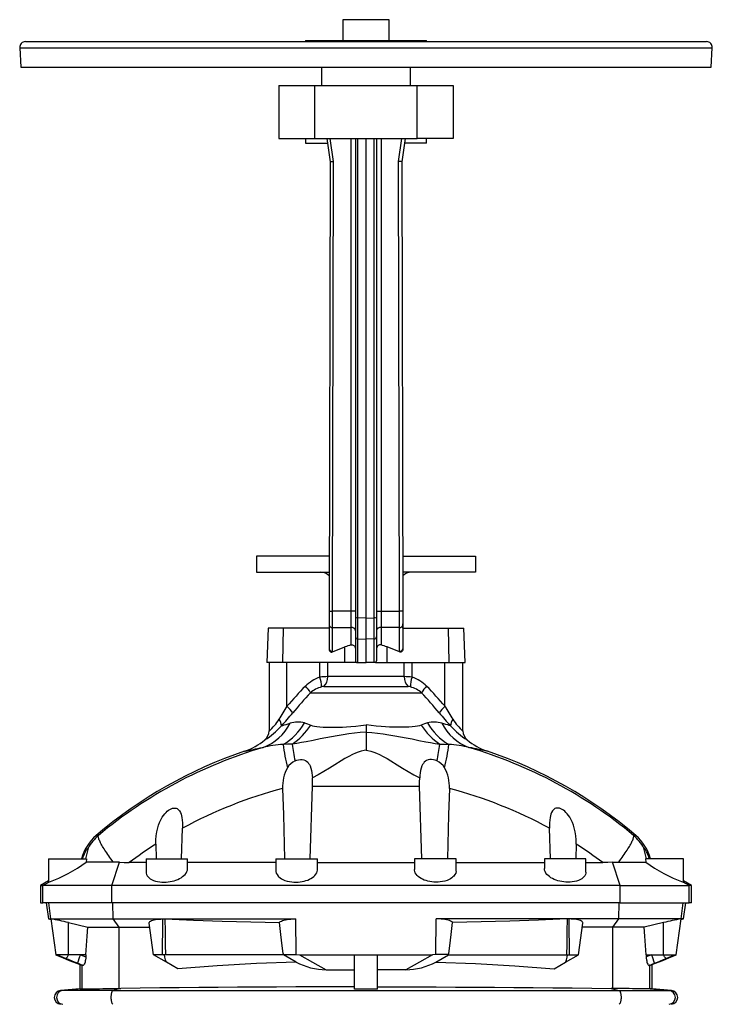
# Model space of a CAD drawing. Extents: x -208 to 1620, y -161 to 2162.
# Tile 5 of 5: x 1020 to 1620, y 1309 to 2162. Entities that reach past the tile are written whole.
import ezdxf

# ---------------------------------------------------------------- set-up
doc = ezdxf.new("R2010")
doc.units = 0
doc.layers.get('0').update_dxf_attribs({"linetype": 'CONTINUOUS'})

msp = doc.modelspace()

# ---------------------------------------------------------------- linework, layer by layer
at = {"color": 7, "linetype": 'CONTINUOUS'}
for p, q in [((1299.65, 2161.54), (1299.65, 2143.54)), ((1339.65, 2161.54), (1299.65, 2161.54)), ((1339.65, 2143.54), (1339.65, 2161.54)), ((1024.65, 2142.54), (1448.87, 2142.54)), ((1267.15, 2143.54), (1267.15, 2142.54)), ((1267.15, 2143.54), (1372.15, 2143.54)), ((1372.15, 2142.54), (1372.15, 2143.54)), ((1448.87, 2142.54), (1614.65, 2142.54)), ((1019.66, 2137.27), (1020.53, 2120.54)), ((1019.66, 2137.27), (1451.05, 2137.27)), ((1451.05, 2137.27), (1619.64, 2137.27)), ((1618.76, 2120.54), (1619.64, 2137.27)), ((1020.53, 2120.54), (1450.67, 2120.54)), ((1281.15, 2120.54), (1281.15, 2104.54)), ((1358.15, 2104.54), (1358.15, 2120.54)), ((1450.67, 2120.54), (1618.76, 2120.54)), ((1244.15, 2104.54), (1275.42, 2104.54)), ((1244.15, 2104.54), (1244.15, 2058.54)), ((1275.42, 2058.54), (1275.42, 2104.54)), ((1275.42, 2104.54), (1363.88, 2104.54)), ((1363.88, 2058.54), (1363.88, 2104.54)), ((1363.88, 2104.54), (1395.15, 2104.54)), ((1395.15, 2104.54), (1395.15, 2058.54)), ((1244.15, 2058.54), (1275.42, 2058.54)), ((1267.15, 2058.54), (1267.15, 2054.54)), ((1275.42, 2058.54), (1363.88, 2058.54)), ((1285.65, 2058.54), (1288.6, 2038.54)), ((1291.6, 2038.75), (1288.68, 2058.54)), ((1306.65, 2058.54), (1306.65, 1649.19)), ((1310.65, 2058.54), (1310.65, 1643.18)), ((1312.58, 1643.27), (1312.58, 2058.54)), ((1319.65, 1643.13), (1319.65, 2058.54)), ((1326.72, 1643.27), (1326.72, 2058.54)), ((1328.65, 2058.54), (1328.65, 1643.18)), ((1332.65, 2058.54), (1332.65, 1649.19)), ((1347.69, 2038.75), (1350.62, 2058.54)), ((1353.65, 2058.54), (1350.69, 2038.54)), ((1395.15, 2058.54), (1363.88, 2058.54)), ((1372.15, 2054.54), (1372.15, 2058.54)), ((1267.15, 2054.54), (1286.24, 2054.54)), ((1372.15, 2054.54), (1353.06, 2054.54)), ((1290.72, 1649.19), (1291.6, 2038.75)), ((1348.57, 1649.19), (1347.69, 2038.75)), ((1288.6, 2038.54), (1287.72, 1649.2)), ((1350.69, 2038.54), (1351.57, 1649.2)), ((1224.72, 1696.93), (1224.72, 1682.93)), ((1287.83, 1696.93), (1224.72, 1696.93)), ((1351.47, 1696.93), (1414.57, 1696.93)), ((1414.57, 1696.93), (1414.57, 1682.93)), ((1224.72, 1682.93), (1287.8, 1682.93)), ((1414.57, 1682.93), (1351.5, 1682.93)), ((1306.65, 1649.19), (1290.72, 1649.19)), ((1306.65, 1649.19), (1306.65, 1635.05)), ((1310.65, 1649.19), (1306.65, 1649.19)), ((1328.65, 1649.19), (1332.65, 1649.19)), ((1332.65, 1649.19), (1332.65, 1635.05)), ((1332.65, 1649.19), (1348.57, 1649.19)), ((1287.65, 1638.04), (1287.65, 1634.54)), ((1287.65, 1638.04), (1287.7, 1638.04)), ((1310.65, 1643.18), (1310.65, 1626.81)), ((1319.65, 1643.13), (1312.58, 1643.27)), ((1319.65, 1643.13), (1326.72, 1643.27)), ((1319.65, 1624.94), (1319.65, 1643.13)), ((1328.65, 1643.18), (1328.65, 1626.81)), ((1351.6, 1638.04), (1351.65, 1638.04)), ((1351.65, 1634.54), (1351.65, 1638.04)), ((1234.96, 1634.54), (1233.65, 1604.54)), ((1248.21, 1634.54), (1234.96, 1634.54)), ((1247.7, 1604.54), (1248.21, 1634.54)), ((1287.69, 1634.54), (1248.21, 1634.54)), ((1287.7, 1637.18), (1287.65, 1616.64)), ((1290.65, 1614.44), (1290.7, 1635.05)), ((1290.7, 1635.05), (1306.65, 1635.05)), ((1306.65, 1635.05), (1306.65, 1619.9)), ((1348.6, 1635.05), (1332.65, 1635.05)), ((1332.65, 1635.05), (1332.65, 1619.9)), ((1348.65, 1614.44), (1348.6, 1635.05)), ((1351.6, 1637.18), (1351.65, 1616.64)), ((1351.61, 1634.54), (1391.08, 1634.54)), ((1391.08, 1634.54), (1404.34, 1634.54)), ((1391.59, 1604.54), (1391.08, 1634.54)), ((1405.65, 1604.54), (1404.34, 1634.54)), ((1310.65, 1626.81), (1310.65, 1606.23)), ((1312.58, 1625.08), (1319.65, 1624.94)), ((1312.58, 1604.54), (1312.58, 1625.08)), ((1326.72, 1625.08), (1319.65, 1624.94)), ((1319.65, 1604.54), (1319.65, 1624.94)), ((1326.72, 1604.54), (1326.72, 1625.08)), ((1328.65, 1626.81), (1328.65, 1606.23)), ((1290.67, 1613.8), (1301.41, 1618.12)), ((1301.18, 1604.54), (1301.41, 1618.12)), ((1348.63, 1613.8), (1337.89, 1618.12)), ((1338.12, 1604.54), (1337.89, 1618.12)), ((1247.7, 1604.54), (1233.65, 1604.54)), ((1235.65, 1604.54), (1235.65, 1545.33)), ((1301.18, 1604.54), (1247.7, 1604.54)), ((1251.21, 1566.73), (1251.21, 1604.54)), ((1279.68, 1591.94), (1279.68, 1604.54)), ((1286.58, 1592.42), (1286.58, 1604.54)), ((1311.41, 1604.54), (1301.18, 1604.54)), ((1311.41, 1604.54), (1312.58, 1604.54)), ((1312.58, 1604.54), (1319.65, 1604.54)), ((1326.72, 1604.54), (1319.65, 1604.54)), ((1327.89, 1604.54), (1326.72, 1604.54)), ((1327.89, 1604.54), (1338.12, 1604.54)), ((1338.12, 1604.54), (1391.59, 1604.54)), ((1352.72, 1592.42), (1352.72, 1604.54)), ((1359.62, 1591.94), (1359.62, 1604.54)), ((1388.08, 1566.73), (1388.08, 1604.54)), ((1391.59, 1604.54), (1405.65, 1604.54)), ((1403.65, 1545.33), (1403.65, 1604.54)), ((1352.72, 1592.42), (1286.58, 1592.42)), ((1271.5, 1578.43), (1367.8, 1578.43)), ((1283.08, 1583.84), (1356.22, 1583.84)), ((1319.65, 1550.61), (1319.65, 1544.4)), ((1319.65, 1544.4), (1319.65, 1528.63)), ((1271.39, 1434.54), (1273.17, 1497.5)), ((1273.17, 1497.5), (1366.13, 1497.5)), ((1367.91, 1434.54), (1366.13, 1497.5)), ((1159.88, 1434.54), (1160.65, 1461.1)), ((1479.42, 1434.54), (1478.65, 1461.1)), ((1087.84, 1454.87), (1085.95, 1454.87)), ((1551.46, 1454.87), (1553.35, 1454.87)), ((1137.56, 1447.41), (1137.9, 1434.54)), ((1501.74, 1447.41), (1501.4, 1434.54)), ((1044.65, 1434.54), (1044.65, 1414.53)), ((1044.65, 1434.54), (1077.57, 1434.54)), ((1077.57, 1434.54), (1077.13, 1431.72)), ((1129.15, 1434.54), (1129.15, 1423.1)), ((1129.15, 1434.54), (1165.15, 1434.54)), ((1165.15, 1426.24), (1165.15, 1434.54)), ((1241.65, 1434.54), (1241.65, 1424.14)), ((1241.65, 1434.54), (1277.65, 1434.54)), ((1277.65, 1425.23), (1277.65, 1434.54)), ((1361.65, 1434.54), (1361.65, 1425.23)), ((1397.65, 1434.54), (1361.65, 1434.54)), ((1397.65, 1424.14), (1397.65, 1434.54)), ((1474.15, 1434.54), (1474.15, 1426.24)), ((1510.15, 1434.54), (1474.15, 1434.54)), ((1510.15, 1423.1), (1510.15, 1434.54)), ((1561.73, 1434.54), (1562.17, 1431.72)), ((1594.65, 1434.54), (1561.73, 1434.54)), ((1594.65, 1414.53), (1594.65, 1434.54)), ((1099.44, 1411.54), (1106, 1431.56)), ((1129.15, 1431.34), (1114.52, 1431.34)), ((1241.65, 1431.34), (1165.15, 1431.34)), ((1277.65, 1431.34), (1361.65, 1431.34)), ((1397.65, 1431.34), (1474.15, 1431.34)), ((1510.15, 1431.34), (1524.78, 1431.34)), ((1539.86, 1411.54), (1533.3, 1431.56)), ((1044.65, 1415.58), (1037.65, 1411.54)), ((1037.65, 1411.54), (1037.65, 1396.54)), ((1037.65, 1411.54), (1039.79, 1411.54)), ((1039.79, 1411.54), (1044.91, 1414.51)), ((1099.44, 1411.54), (1039.79, 1411.54)), ((1039.79, 1396.54), (1039.79, 1411.54)), ((1539.86, 1411.54), (1099.44, 1411.54)), ((1099.44, 1396.54), (1099.44, 1411.54)), ((1539.86, 1411.54), (1599.5, 1411.54)), ((1539.86, 1396.54), (1539.86, 1411.54)), ((1599.5, 1411.54), (1594.38, 1414.51)), ((1601.65, 1411.54), (1594.65, 1415.58)), ((1601.65, 1411.54), (1599.5, 1411.54)), ((1599.5, 1396.54), (1599.5, 1411.54)), ((1601.65, 1396.54), (1601.65, 1411.54)), ((1037.65, 1396.54), (1039.79, 1396.54)), ((1099.44, 1396.54), (1039.79, 1396.54)), ((1042.65, 1396.54), (1044.62, 1382.54)), ((1046.73, 1382.54), (1044.77, 1396.54)), ((1539.86, 1396.54), (1099.44, 1396.54)), ((1100.75, 1382.54), (1100.38, 1396.54)), ((1538.54, 1382.54), (1538.92, 1396.54)), ((1539.86, 1396.54), (1599.5, 1396.54)), ((1592.57, 1382.54), (1594.53, 1396.54)), ((1594.68, 1382.54), (1596.65, 1396.54)), ((1601.65, 1396.54), (1599.5, 1396.54)), ((1044.62, 1382.54), (1046.61, 1382)), ((1044.62, 1382.54), (1046.73, 1382.54)), ((1046.54, 1382.51), (1050.89, 1351.54)), ((1046.73, 1382.54), (1100.75, 1382.54)), ((1046.8, 1382.52), (1046.73, 1382.54)), ((1100.75, 1382.54), (1258.81, 1382.54)), ((1105.87, 1375.29), (1100.75, 1382.54)), ((1259.04, 1351.65), (1258.81, 1382.54)), ((1380.26, 1351.65), (1380.49, 1382.54)), ((1538.54, 1382.54), (1380.49, 1382.54)), ((1533.43, 1375.29), (1538.54, 1382.54)), ((1592.57, 1382.54), (1538.54, 1382.54)), ((1588.4, 1351.54), (1592.76, 1382.51)), ((1592.5, 1382.52), (1592.57, 1382.54)), ((1594.68, 1382.54), (1592.57, 1382.54)), ((1592.69, 1382), (1594.68, 1382.54)), ((1062.03, 1351.54), (1061.83, 1379.34)), ((1078.59, 1375.29), (1105.87, 1375.29)), ((1105.87, 1375.29), (1132.25, 1375.29)), ((1105.87, 1322.33), (1105.87, 1375.29)), ((1135.59, 1351.54), (1131.74, 1378.92)), ((1503.71, 1351.54), (1507.56, 1378.92)), ((1533.43, 1375.29), (1507.05, 1375.29)), ((1560.71, 1375.29), (1533.43, 1375.29)), ((1533.43, 1322.33), (1533.43, 1375.29)), ((1577.26, 1351.54), (1577.47, 1379.34)), ((1050.95, 1351.54), (1050.89, 1351.54)), ((1062.03, 1351.54), (1050.95, 1351.54)), ((1059.42, 1347.92), (1059.46, 1347.9)), ((1072.28, 1351.54), (1062.03, 1351.54)), ((1076.86, 1351.54), (1072.28, 1351.54)), ((1072.28, 1351.54), (1076.86, 1349.7)), ((1076.86, 1351.54), (1076.86, 1349.7)), ((1143.32, 1351.54), (1135.59, 1351.54)), ((1146.94, 1344.98), (1135.59, 1351.54)), ((1145.94, 1351.54), (1144.98, 1351.5)), ((1248.05, 1351.54), (1145.94, 1351.54)), ((1247.91, 1352.55), (1248.05, 1351.54)), ((1259.04, 1345.2), (1248.05, 1351.54)), ((1259.04, 1351.65), (1262.1, 1351.54)), ((1262.1, 1351.54), (1377.2, 1351.54)), ((1309.65, 1321.69), (1309.65, 1351.46)), ((1329.65, 1321.69), (1329.65, 1351.46)), ((1380.26, 1351.65), (1377.2, 1351.54)), ((1380.26, 1345.2), (1391.24, 1351.54)), ((1391.24, 1351.54), (1493.35, 1351.54)), ((1391.25, 1351.54), (1391.39, 1352.55)), ((1492.35, 1344.98), (1503.71, 1351.54)), ((1493.35, 1351.54), (1494.31, 1351.5)), ((1495.98, 1351.54), (1503.71, 1351.54)), ((1562.43, 1351.54), (1562.43, 1349.7)), ((1562.43, 1351.54), (1567.01, 1351.54)), ((1567.01, 1351.54), (1562.43, 1349.7)), ((1567.01, 1351.54), (1577.26, 1351.54)), ((1577.26, 1351.54), (1588.35, 1351.54)), ((1579.88, 1347.92), (1579.84, 1347.9)), ((1588.35, 1351.54), (1588.4, 1351.54)), ((1068.89, 1344.12), (1073.18, 1342.38)), ((1068.9, 1344.12), (1068.89, 1344.12)), ((1068.9, 1344.12), (1073.22, 1342.38)), ((1074.35, 1342.27), (1069.72, 1344.12)), ((1071.65, 1343), (1071.65, 1321.96)), ((1073.22, 1342.38), (1073.19, 1342.4)), ((1073.63, 1342.38), (1073.22, 1342.38)), ((1073.63, 1321.96), (1073.63, 1342.38)), ((1156.75, 1339.32), (1146.94, 1344.98)), ((1482.55, 1339.32), (1492.35, 1344.98)), ((1564.95, 1342.27), (1569.58, 1344.12)), ((1565.67, 1342.38), (1566.08, 1342.38)), ((1565.67, 1321.96), (1565.67, 1342.38)), ((1570.39, 1344.12), (1566.08, 1342.38)), ((1566.08, 1342.38), (1566.11, 1342.4)), ((1566.11, 1342.38), (1570.41, 1344.12)), ((1567.65, 1321.96), (1567.65, 1343)), ((1570.39, 1344.12), (1570.41, 1344.12)), ((1285.17, 1338.44), (1309.65, 1338.44)), ((1354.13, 1338.44), (1329.65, 1338.44)), ((1107.2, 1322.35), (1100.44, 1320.51)), ((1105.87, 1322.33), (1107.2, 1322.35)), ((1533.43, 1322.33), (1532.09, 1322.35)), ((1532.09, 1322.35), (1538.86, 1320.51)), ((1071.65, 1321.96), (1055.13, 1320.51)), ((1057.01, 1320.51), (1055.13, 1320.51)), ((1073.51, 1321.96), (1057.01, 1320.51)), ((1100.44, 1320.51), (1057.01, 1320.51)), ((1073.51, 1321.96), (1073.63, 1321.96)), ((1100.44, 1320.51), (1538.86, 1320.51)), ((1538.86, 1320.51), (1582.29, 1320.51)), ((1565.78, 1321.96), (1565.67, 1321.96)), ((1565.78, 1321.96), (1582.29, 1320.51)), ((1584.17, 1320.51), (1567.65, 1321.96)), ((1582.29, 1320.51), (1584.17, 1320.51))]:
    msp.add_line(p, q, dxfattribs=at)
for points in [[(1288.6, 2038.54), (1288.65, 2038.54), (1288.78, 2038.55), (1289.01, 2038.57), (1289.31, 2038.59), (1289.68, 2038.61), (1290.1, 2038.64), (1290.58, 2038.68), (1291.08, 2038.72), (1291.6, 2038.75)], [(1350.69, 2038.54), (1350.65, 2038.54), (1350.51, 2038.55), (1350.29, 2038.57), (1349.99, 2038.59), (1349.62, 2038.61), (1349.19, 2038.64), (1348.72, 2038.68), (1348.21, 2038.72), (1347.69, 2038.75)], [(1287.72, 1649.2), (1287.72, 1647.99), (1287.72, 1646.78), (1287.71, 1645.59), (1287.71, 1644.41), (1287.71, 1643.26), (1287.71, 1642.14), (1287.7, 1641.05), (1287.7, 1640.01), (1287.7, 1639.01), (1287.7, 1638.07), (1287.7, 1637.18)], [(1287.72, 1649.2), (1287.77, 1649.2), (1287.9, 1649.2), (1288.12, 1649.2), (1288.42, 1649.2), (1288.79, 1649.2), (1289.22, 1649.2), (1289.7, 1649.2), (1290.2, 1649.19), (1290.72, 1649.19)], [(1290.7, 1635.05), (1290.7, 1636.01), (1290.7, 1637.02), (1290.7, 1638.08), (1290.7, 1639.19), (1290.71, 1640.35), (1290.71, 1641.54), (1290.71, 1642.76), (1290.71, 1644.02), (1290.71, 1645.29), (1290.72, 1646.58), (1290.72, 1647.89), (1290.72, 1649.19)], [(1351.57, 1649.2), (1351.53, 1649.2), (1351.39, 1649.2), (1351.17, 1649.2), (1350.87, 1649.2), (1350.5, 1649.2), (1350.07, 1649.2), (1349.6, 1649.2), (1349.1, 1649.19), (1348.57, 1649.19)], [(1348.6, 1635.05), (1348.6, 1636.01), (1348.6, 1637.02), (1348.6, 1638.08), (1348.59, 1639.19), (1348.59, 1640.35), (1348.59, 1641.54), (1348.59, 1642.76), (1348.58, 1644.02), (1348.58, 1645.29), (1348.58, 1646.58), (1348.58, 1647.89), (1348.57, 1649.19)], [(1351.57, 1649.2), (1351.58, 1647.99), (1351.58, 1646.78), (1351.58, 1645.59), (1351.59, 1644.41), (1351.59, 1643.26), (1351.59, 1642.14), (1351.59, 1641.05), (1351.6, 1640.01), (1351.6, 1639.01), (1351.6, 1638.07), (1351.6, 1637.18)], [(1312.58, 1625.08), (1312.58, 1625.8), (1312.57, 1626.6), (1312.57, 1627.47), (1312.57, 1628.42), (1312.57, 1629.42), (1312.57, 1630.49), (1312.57, 1631.61), (1312.57, 1632.78), (1312.57, 1634), (1312.57, 1635.25), (1312.57, 1636.54), (1312.57, 1637.85), (1312.57, 1639.19), (1312.57, 1640.54), (1312.58, 1641.9), (1312.58, 1643.27)], [(1326.72, 1625.08), (1326.72, 1625.8), (1326.72, 1626.6), (1326.73, 1627.47), (1326.73, 1628.42), (1326.73, 1629.42), (1326.73, 1630.49), (1326.73, 1631.61), (1326.73, 1632.78), (1326.73, 1634), (1326.73, 1635.25), (1326.73, 1636.54), (1326.73, 1637.85), (1326.73, 1639.19), (1326.72, 1640.54), (1326.72, 1641.9), (1326.72, 1643.27)], [(1287.65, 1616.64), (1287.65, 1616.56), (1287.65, 1616.48)], [(1287.65, 1616.48), (1287.71, 1615.86), (1287.86, 1615.27), (1288.04, 1614.84), (1288.28, 1614.45), (1288.82, 1613.94), (1289.5, 1613.66), (1290.16, 1613.65), (1290.67, 1613.8)], [(1306.65, 1619.9), (1307.1, 1619.99), (1307.57, 1620), (1308.02, 1619.93), (1308.47, 1619.77), (1309.21, 1619.27), (1309.62, 1618.83), (1309.97, 1618.3), (1310.31, 1617.52), (1310.53, 1616.67), (1310.65, 1615.41)], [(1332.65, 1619.9), (1332.2, 1619.99), (1331.73, 1620), (1331.28, 1619.93), (1330.83, 1619.77), (1330.09, 1619.27), (1329.67, 1618.83), (1329.33, 1618.3), (1328.99, 1617.52), (1328.76, 1616.67), (1328.65, 1615.41)], [(1351.65, 1616.48), (1351.59, 1615.86), (1351.44, 1615.27), (1351.26, 1614.84), (1351.01, 1614.45), (1350.48, 1613.94), (1349.8, 1613.66), (1349.14, 1613.65), (1348.63, 1613.8)], [(1351.65, 1616.64), (1351.65, 1616.56), (1351.65, 1616.48)], [(1246.32, 1549.74), (1247.49, 1550.1), (1248.9, 1550.53), (1250.44, 1551), (1252.14, 1551.52), (1253.97, 1552.07)], [(1319.65, 1544.4), (1314.65, 1543.98), (1309.65, 1543.44), (1304.68, 1542.8), (1299.73, 1542.06), (1294.69, 1541.23), (1289.69, 1540.33), (1284.73, 1539.39), (1279.8, 1538.42), (1273.75, 1537.2), (1267.73, 1536), (1263.72, 1535.23), (1259.68, 1534.5), (1255.59, 1533.82)], [(1266.32, 1552.29), (1269.03, 1551.51), (1271.74, 1550.46)], [(1271.74, 1550.46), (1273.36, 1549.9), (1275.16, 1549.5), (1277.06, 1549.2), (1279.76, 1548.9), (1282.6, 1548.69), (1285.53, 1548.57), (1288.84, 1548.51), (1292.25, 1548.52), (1295.74, 1548.59), (1299.29, 1548.73), (1302.89, 1548.93), (1306.5, 1549.18), (1310.88, 1549.57), (1315.28, 1550.05), (1319.65, 1550.61)], [(1367.56, 1550.46), (1365.93, 1549.9), (1364.14, 1549.5), (1362.24, 1549.2), (1359.54, 1548.9), (1356.7, 1548.69), (1353.76, 1548.57), (1350.46, 1548.51), (1347.05, 1548.52), (1343.55, 1548.59), (1340, 1548.73), (1336.41, 1548.93), (1332.8, 1549.18), (1328.41, 1549.57), (1324.02, 1550.05), (1319.65, 1550.61)], [(1319.65, 1544.4), (1324.65, 1543.98), (1329.64, 1543.44), (1334.62, 1542.8), (1339.57, 1542.06), (1344.6, 1541.23), (1349.61, 1540.33), (1354.57, 1539.39), (1359.5, 1538.42), (1365.55, 1537.2), (1371.57, 1536), (1375.58, 1535.23), (1379.62, 1534.5), (1383.7, 1533.82)], [(1372.98, 1552.29), (1370.27, 1551.51), (1367.56, 1550.46)], [(1392.98, 1549.74), (1391.8, 1550.1), (1390.4, 1550.53), (1388.86, 1551), (1387.16, 1551.52), (1385.32, 1552.07)], [(1214.52, 1527.83), (1214.64, 1527.86), (1215.02, 1527.94), (1215.65, 1528.07), (1216.55, 1528.26), (1217.7, 1528.5), (1219.11, 1528.79), (1220.53, 1529.08), (1222.14, 1529.41), (1223.93, 1529.77), (1225.93, 1530.17), (1228.1, 1530.61), (1230.45, 1531.07)], [(1255.59, 1533.82), (1251.69, 1533.8), (1247.83, 1533.65)], [(1319.65, 1528.63), (1318.12, 1528.43), (1315.5, 1527.87), (1312.93, 1527.09), (1310.41, 1526.13), (1307.97, 1525.04), (1304.64, 1523.33), (1301.39, 1521.48), (1298.18, 1519.54), (1292.69, 1516.09), (1287.9, 1513.08), (1283.07, 1510.13), (1278.17, 1507.3), (1273.16, 1504.66)], [(1319.65, 1528.63), (1321.18, 1528.43), (1323.8, 1527.87), (1326.37, 1527.09), (1328.88, 1526.13), (1331.33, 1525.04), (1334.65, 1523.33), (1337.91, 1521.48), (1341.11, 1519.54), (1346.61, 1516.09), (1351.39, 1513.08), (1356.23, 1510.13), (1361.13, 1507.3), (1366.14, 1504.66)], [(1383.7, 1533.82), (1387.61, 1533.8), (1391.47, 1533.65)], [(1424.78, 1527.83), (1424.65, 1527.86), (1424.28, 1527.94), (1423.65, 1528.07), (1422.75, 1528.26), (1421.6, 1528.5), (1420.19, 1528.79), (1418.76, 1529.08), (1417.15, 1529.41), (1415.37, 1529.77), (1413.37, 1530.17), (1411.19, 1530.61), (1408.84, 1531.07)], [(1258.19, 1519.47), (1259.68, 1520.05), (1261.23, 1520.45), (1262.81, 1520.65), (1264.38, 1520.6), (1265.83, 1520.3), (1267.16, 1519.75), (1268.24, 1519.06), (1269.18, 1518.21), (1269.97, 1517.25), (1270.64, 1516.19), (1271.2, 1515.06), (1271.91, 1513.18), (1272.42, 1511.2), (1272.79, 1509.16), (1273.04, 1506.92), (1273.16, 1504.66)], [(1381.11, 1519.47), (1379.62, 1520.05), (1378.07, 1520.45), (1376.48, 1520.65), (1374.91, 1520.6), (1373.47, 1520.3), (1372.13, 1519.75), (1371.06, 1519.06), (1370.12, 1518.21), (1369.33, 1517.25), (1368.66, 1516.19), (1368.09, 1515.06), (1367.39, 1513.18), (1366.87, 1511.2), (1366.51, 1509.16), (1366.26, 1506.92), (1366.14, 1504.66)], [(1273.17, 1497.5), (1273.22, 1501.08), (1273.16, 1504.66)], [(1366.13, 1497.5), (1366.08, 1501.08), (1366.14, 1504.66)], [(1247.45, 1495.49), (1248.06, 1472.7), (1249.11, 1434.54)], [(1391.85, 1495.49), (1391.23, 1472.7), (1390.18, 1434.54)], [(1137.56, 1447.41), (1137.58, 1450.96), (1137.86, 1454.5), (1138.39, 1458), (1139.19, 1461.41), (1139.92, 1463.81), (1140.82, 1466.16), (1141.89, 1468.43), (1143.13, 1470.61), (1144.15, 1472.1), (1145.27, 1473.52), (1146.51, 1474.85), (1147.52, 1475.77), (1148.6, 1476.62), (1149.74, 1477.35), (1150.91, 1477.94), (1152.12, 1478.36), (1153.12, 1478.55), (1154.11, 1478.58), (1155.07, 1478.43), (1155.96, 1478.1), (1156.69, 1477.65), (1157.33, 1477.08), (1158.16, 1476.04), (1158.82, 1474.84), (1159.39, 1473.39), (1159.82, 1471.86), (1160.14, 1470.27), (1160.44, 1468.03), (1160.62, 1465.73), (1160.68, 1463.42), (1160.65, 1461.1)], [(1501.74, 1447.41), (1501.71, 1450.96), (1501.43, 1454.5), (1500.9, 1458), (1500.11, 1461.41), (1499.37, 1463.81), (1498.48, 1466.16), (1497.41, 1468.43), (1496.16, 1470.61), (1495.15, 1472.1), (1494.02, 1473.52), (1492.79, 1474.85), (1491.78, 1475.77), (1490.7, 1476.62), (1489.56, 1477.35), (1488.39, 1477.94), (1487.18, 1478.36), (1486.18, 1478.55), (1485.19, 1478.58), (1484.23, 1478.43), (1483.34, 1478.1), (1482.61, 1477.65), (1481.96, 1477.08), (1481.13, 1476.04), (1480.48, 1474.84), (1479.91, 1473.39), (1479.48, 1471.86), (1479.16, 1470.27), (1478.85, 1468.03), (1478.68, 1465.73), (1478.62, 1463.42), (1478.65, 1461.1)], [(1100.73, 1431.71), (1099.7, 1433.08), (1098.71, 1434.45), (1097.75, 1435.78), (1096.82, 1437.1), (1095.92, 1438.39), (1095.07, 1439.65), (1094.25, 1440.87), (1093.48, 1442.06), (1092.75, 1443.22), (1092.06, 1444.33), (1091.42, 1445.4), (1090.83, 1446.43), (1090.28, 1447.41), (1089.79, 1448.34), (1089.34, 1449.22), (1088.95, 1450.05), (1088.61, 1450.82), (1088.32, 1451.54), (1088.09, 1452.2), (1087.91, 1452.8), (1087.78, 1453.34), (1087.71, 1453.82), (1087.7, 1454.23), (1087.74, 1454.58), (1087.84, 1454.87)], [(1538.57, 1431.71), (1539.59, 1433.08), (1540.59, 1434.45), (1541.55, 1435.78), (1542.48, 1437.1), (1543.37, 1438.39), (1544.23, 1439.65), (1545.04, 1440.87), (1545.82, 1442.06), (1546.55, 1443.22), (1547.24, 1444.33), (1547.88, 1445.4), (1548.47, 1446.43), (1549.02, 1447.41), (1549.51, 1448.34), (1549.96, 1449.22), (1550.35, 1450.05), (1550.69, 1450.82), (1550.98, 1451.54), (1551.21, 1452.2), (1551.39, 1452.8), (1551.51, 1453.34), (1551.58, 1453.82), (1551.6, 1454.23), (1551.56, 1454.58), (1551.46, 1454.87)], [(1074.22, 1434.54), (1074.77, 1436.34), (1075.41, 1438.07), (1076.15, 1439.77), (1076.54, 1440.58), (1076.93, 1441.32), (1077.49, 1442.29), (1078.01, 1443.09), (1078.37, 1443.57), (1078.65, 1443.87), (1078.81, 1443.96), (1078.88, 1443.89)], [(1565.08, 1434.54), (1564.52, 1436.34), (1563.88, 1438.07), (1563.15, 1439.77), (1562.76, 1440.58), (1562.37, 1441.32), (1561.81, 1442.29), (1561.29, 1443.09), (1560.93, 1443.57), (1560.65, 1443.87), (1560.49, 1443.96), (1560.42, 1443.89)], [(1100.73, 1431.71), (1098.93, 1431.71), (1097.17, 1431.71), (1095.43, 1431.72), (1093.74, 1431.72), (1090.99, 1431.73), (1088.4, 1431.73), (1085.92, 1431.73), (1083.63, 1431.73), (1081.71, 1431.73), (1079.99, 1431.73), (1078.44, 1431.72), (1077.13, 1431.72)], [(1106, 1431.56), (1103.35, 1431.66), (1100.73, 1431.71)], [(1106, 1431.56), (1110.22, 1431.39), (1114.52, 1431.34)], [(1129.18, 1423.1), (1129.21, 1422.29), (1129.55, 1420.99), (1130.2, 1419.75), (1130.87, 1418.9), (1131.7, 1418.08), (1132.71, 1417.32), (1133.86, 1416.63), (1135.43, 1415.91), (1137.21, 1415.31), (1139.15, 1414.84), (1140.94, 1414.56), (1142.81, 1414.4), (1144.74, 1414.36), (1146.52, 1414.43), (1148.3, 1414.6), (1150.05, 1414.86), (1151.76, 1415.21), (1153.41, 1415.65), (1154.98, 1416.16), (1156.57, 1416.78), (1158.05, 1417.48), (1159.4, 1418.24), (1160.76, 1419.15), (1161.94, 1420.12), (1162.94, 1421.13), (1163.85, 1422.31), (1164.53, 1423.51), (1164.96, 1424.73), (1165.14, 1426.05), (1165.13, 1426.24)], [(1241.68, 1424.14), (1241.68, 1423.55), (1241.96, 1422.23), (1242.55, 1420.93), (1243.44, 1419.7), (1244.28, 1418.85), (1245.28, 1418.03), (1246.44, 1417.28), (1247.74, 1416.59), (1249.46, 1415.89), (1251.36, 1415.29), (1253.41, 1414.84), (1255.26, 1414.57), (1257.19, 1414.42), (1259.13, 1414.38), (1260.91, 1414.46), (1262.68, 1414.63), (1264.4, 1414.9), (1266.06, 1415.25), (1267.64, 1415.7), (1269.14, 1416.21), (1270.63, 1416.85), (1272, 1417.55), (1273.22, 1418.31), (1274.42, 1419.23), (1275.44, 1420.21), (1276.27, 1421.22), (1276.97, 1422.4), (1277.43, 1423.61), (1277.63, 1424.83), (1277.62, 1425.23)], [(1397.61, 1424.14), (1397.62, 1423.55), (1397.33, 1422.23), (1396.74, 1420.93), (1395.85, 1419.7), (1395.01, 1418.85), (1394.01, 1418.03), (1392.86, 1417.28), (1391.56, 1416.59), (1389.84, 1415.89), (1387.93, 1415.29), (1385.89, 1414.84), (1384.03, 1414.57), (1382.11, 1414.42), (1380.16, 1414.38), (1378.38, 1414.46), (1376.62, 1414.63), (1374.9, 1414.9), (1373.24, 1415.25), (1371.65, 1415.7), (1370.16, 1416.21), (1368.67, 1416.85), (1367.3, 1417.55), (1366.08, 1418.31), (1364.87, 1419.23), (1363.85, 1420.21), (1363.03, 1421.22), (1362.33, 1422.4), (1361.87, 1423.61), (1361.66, 1424.83), (1361.68, 1425.23)], [(1510.11, 1423.1), (1510.09, 1422.29), (1509.75, 1420.99), (1509.1, 1419.75), (1508.43, 1418.9), (1507.59, 1418.08), (1506.59, 1417.32), (1505.43, 1416.63), (1503.86, 1415.91), (1502.09, 1415.31), (1500.14, 1414.84), (1498.36, 1414.56), (1496.48, 1414.4), (1494.56, 1414.36), (1492.78, 1414.43), (1491, 1414.6), (1489.25, 1414.86), (1487.54, 1415.21), (1485.89, 1415.65), (1484.32, 1416.16), (1482.73, 1416.78), (1481.25, 1417.48), (1479.9, 1418.24), (1478.54, 1419.15), (1477.36, 1420.12), (1476.35, 1421.13), (1475.44, 1422.31), (1474.77, 1423.51), (1474.34, 1424.73), (1474.15, 1426.05), (1474.17, 1426.24)], [(1533.3, 1431.56), (1529.07, 1431.39), (1524.78, 1431.34)], [(1533.3, 1431.56), (1535.95, 1431.66), (1538.57, 1431.71)], [(1538.57, 1431.71), (1540.37, 1431.71), (1542.13, 1431.71), (1543.86, 1431.72), (1545.55, 1431.72), (1548.3, 1431.73), (1550.9, 1431.73), (1553.38, 1431.73), (1555.66, 1431.73), (1557.59, 1431.73), (1559.31, 1431.73), (1560.85, 1431.72), (1562.17, 1431.72)], [(1044.91, 1414.51), (1044.75, 1414.48), (1044.66, 1414.49), (1044.66, 1414.53)], [(1594.38, 1414.51), (1594.55, 1414.48), (1594.64, 1414.49), (1594.64, 1414.53)], [(1046.54, 1382.51), (1046.54, 1382.51), (1046.6, 1382.53), (1046.8, 1382.52)], [(1131.74, 1378.92), (1131.77, 1379.39), (1132.01, 1379.84), (1132.45, 1380.27), (1133.09, 1380.69), (1133.92, 1381.07), (1134.93, 1381.42), (1136.08, 1381.72), (1137.39, 1381.98), (1138.82, 1382.19), (1140.32, 1382.35), (1141.9, 1382.46), (1143.55, 1382.52), (1143.56, 1382.52)], [(1143.32, 1351.54), (1143.47, 1360.41), (1143.55, 1371.65), (1143.56, 1382.52)], [(1143.56, 1382.52), (1144.44, 1382.53), (1145.35, 1382.5)], [(1145.35, 1382.5), (1170.15, 1381.54), (1194.96, 1380.72), (1219.77, 1380.04), (1244.59, 1379.51)], [(1145.35, 1382.5), (1145.53, 1371.65), (1145.75, 1360.41), (1145.94, 1351.54)], [(1244.59, 1379.51), (1244.94, 1379.87), (1245.57, 1380.3), (1246.39, 1380.72), (1247.39, 1381.1), (1248.55, 1381.44), (1249.85, 1381.74), (1251.3, 1382), (1252.8, 1382.2), (1254.4, 1382.36), (1256.07, 1382.47), (1257.43, 1382.52), (1258.81, 1382.54)], [(1394.71, 1379.51), (1394.36, 1379.87), (1393.73, 1380.3), (1392.91, 1380.72), (1391.9, 1381.1), (1390.75, 1381.44), (1389.44, 1381.74), (1388, 1382), (1386.5, 1382.2), (1384.89, 1382.36), (1383.23, 1382.47), (1381.87, 1382.52), (1380.49, 1382.54)], [(1493.95, 1382.5), (1469.15, 1381.54), (1444.34, 1380.72), (1419.53, 1380.04), (1394.71, 1379.51)], [(1493.95, 1382.5), (1493.77, 1371.65), (1493.55, 1360.41), (1493.35, 1351.54)], [(1495.73, 1382.52), (1494.85, 1382.53), (1493.95, 1382.5)], [(1507.56, 1378.92), (1507.52, 1379.39), (1507.28, 1379.84), (1506.85, 1380.27), (1506.21, 1380.69), (1505.38, 1381.07), (1504.37, 1381.42), (1503.21, 1381.72), (1501.91, 1381.98), (1500.48, 1382.19), (1498.98, 1382.35), (1497.39, 1382.46), (1495.75, 1382.52), (1495.73, 1382.52)], [(1495.98, 1351.54), (1495.82, 1360.41), (1495.75, 1371.65), (1495.73, 1382.52)], [(1592.76, 1382.51), (1592.76, 1382.51), (1592.69, 1382.53), (1592.5, 1382.52)], [(1061.83, 1379.34), (1070.2, 1377.28), (1078.59, 1375.29)], [(1076.86, 1351.54), (1077.4, 1359.6), (1077.97, 1367.52), (1078.59, 1375.29)], [(1247.92, 1352.56), (1246.71, 1361.53), (1245.49, 1371.54), (1244.59, 1379.51)], [(1391.38, 1352.56), (1392.59, 1361.53), (1393.81, 1371.54), (1394.71, 1379.51)], [(1577.47, 1379.34), (1569.1, 1377.28), (1560.71, 1375.29)], [(1562.43, 1351.54), (1561.9, 1359.6), (1561.32, 1367.52), (1560.71, 1375.29)], [(1059.41, 1348.29), (1059.59, 1348.31), (1059.8, 1348.41), (1060.05, 1348.62), (1060.33, 1348.91), (1060.64, 1349.28), (1060.96, 1349.74), (1061.31, 1350.27), (1061.67, 1350.87), (1062.03, 1351.54)], [(1069.72, 1344.12), (1067.14, 1345.15), (1064.57, 1346.19), (1061.98, 1347.24), (1059.41, 1348.29)], [(1059.42, 1347.92), (1061.77, 1346.98), (1064.13, 1346.04), (1066.52, 1345.08), (1068.9, 1344.12)], [(1059.46, 1347.9), (1062.62, 1346.64), (1065.81, 1345.36), (1068.89, 1344.12)], [(1076.86, 1349.7), (1076.82, 1348.45), (1076.7, 1347.23), (1076.51, 1346.08), (1076.24, 1345.04), (1075.94, 1344.18), (1075.62, 1343.46), (1075.28, 1342.9), (1074.95, 1342.51), (1074.63, 1342.3), (1074.35, 1342.27)], [(1144.98, 1351.5), (1144.15, 1351.53), (1143.32, 1351.54)], [(1146.94, 1344.98), (1146.82, 1345.07), (1146.64, 1345.28), (1146.51, 1345.49), (1146.13, 1346.35), (1145.87, 1347.23), (1145.37, 1349.36), (1144.98, 1351.5)], [(1248.06, 1351.55), (1248.16, 1351.65), (1248.59, 1351.71), (1249.31, 1351.74), (1250.32, 1351.75), (1251.59, 1351.77), (1252.32, 1351.77), (1253.12, 1351.78), (1254.8, 1351.78), (1255.72, 1351.77), (1256.67, 1351.76), (1257.84, 1351.72), (1259.04, 1351.65)], [(1262.1, 1351.54), (1273.39, 1345.13), (1285.17, 1338.44)], [(1309.65, 1351.46), (1312.15, 1351.45), (1329.65, 1351.46)], [(1377.2, 1351.54), (1365.9, 1345.13), (1354.13, 1338.44)], [(1391.24, 1351.55), (1391.13, 1351.65), (1390.7, 1351.71), (1389.99, 1351.74), (1388.98, 1351.75), (1387.71, 1351.77), (1386.97, 1351.77), (1386.18, 1351.78), (1384.5, 1351.78), (1383.58, 1351.77), (1382.63, 1351.76), (1381.46, 1351.72), (1380.26, 1351.65)], [(1492.35, 1344.98), (1492.48, 1345.07), (1492.65, 1345.28), (1492.79, 1345.49), (1493.17, 1346.35), (1493.43, 1347.23), (1493.93, 1349.36), (1494.31, 1351.5)], [(1494.31, 1351.5), (1495.15, 1351.53), (1495.98, 1351.54)], [(1562.43, 1349.7), (1562.47, 1348.45), (1562.59, 1347.23), (1562.79, 1346.08), (1563.06, 1345.04), (1563.35, 1344.18), (1563.68, 1343.46), (1564.01, 1342.9), (1564.34, 1342.51), (1564.66, 1342.3), (1564.95, 1342.27)], [(1569.58, 1344.12), (1572.15, 1345.15), (1574.72, 1346.19), (1577.32, 1347.24), (1579.89, 1348.29)], [(1579.88, 1347.92), (1577.53, 1346.98), (1575.17, 1346.04), (1572.78, 1345.08), (1570.39, 1344.12)], [(1570.41, 1344.12), (1573.49, 1345.36), (1576.68, 1346.64), (1579.84, 1347.9)], [(1579.89, 1348.29), (1579.71, 1348.31), (1579.49, 1348.41), (1579.24, 1348.62), (1578.97, 1348.91), (1578.66, 1349.28), (1578.33, 1349.74), (1577.99, 1350.27), (1577.63, 1350.87), (1577.26, 1351.54)], [(1259.04, 1345.2), (1224.84, 1343.83), (1190.73, 1341.87), (1156.75, 1339.32)], [(1380.26, 1345.2), (1414.46, 1343.83), (1448.56, 1341.87), (1482.55, 1339.32)], [(1073.63, 1321.96), (1074.04, 1321.96), (1074.69, 1321.96), (1075.56, 1321.96), (1076.64, 1321.97), (1078.1, 1321.98), (1079.81, 1322), (1081.75, 1322.02), (1083.91, 1322.04), (1086.29, 1322.07), (1088.87, 1322.1), (1091.62, 1322.13), (1094.51, 1322.17), (1097.22, 1322.21), (1100.04, 1322.24), (1102.93, 1322.29), (1105.87, 1322.33)], [(1309.65, 1323.66), (1292.76, 1323.64), (1275.87, 1323.61), (1258.99, 1323.56), (1242.13, 1323.49), (1225.29, 1323.4), (1208.46, 1323.3), (1191.66, 1323.19), (1174.89, 1323.05), (1157.91, 1322.9), (1140.96, 1322.73), (1124.06, 1322.55), (1107.2, 1322.35)], [(1329.65, 1323.66), (1346.54, 1323.64), (1363.43, 1323.61), (1380.3, 1323.56), (1397.17, 1323.49), (1414.01, 1323.4), (1430.84, 1323.3), (1447.64, 1323.19), (1464.41, 1323.05), (1481.39, 1322.9), (1498.33, 1322.73), (1515.24, 1322.55), (1532.09, 1322.35)], [(1565.67, 1321.96), (1565.25, 1321.96), (1564.61, 1321.96), (1563.74, 1321.96), (1562.65, 1321.97), (1561.2, 1321.98), (1559.49, 1322), (1557.55, 1322.02), (1555.38, 1322.04), (1553.01, 1322.07), (1550.43, 1322.1), (1547.68, 1322.13), (1544.79, 1322.17), (1542.07, 1322.21), (1539.26, 1322.24), (1536.37, 1322.29), (1533.43, 1322.33)], [(1071.65, 1321.96), (1071.76, 1321.96), (1072.11, 1321.96), (1072.7, 1321.96), (1073.51, 1321.96)], [(1100.44, 1320.51), (1100.21, 1320.41), (1099.99, 1320.22), (1099.78, 1319.96), (1099.58, 1319.61), (1099.39, 1319.2), (1099.22, 1318.72), (1099.07, 1318.18), (1098.94, 1317.59), (1098.84, 1316.96), (1098.76, 1316.29), (1098.7, 1315.6), (1098.68, 1314.89), (1098.68, 1314.18), (1098.7, 1313.47), (1098.76, 1312.78), (1098.84, 1312.12), (1098.94, 1311.48), (1099.07, 1310.89), (1099.22, 1310.35), (1099.39, 1309.87), (1099.58, 1309.46), (1099.78, 1309.12), (1099.99, 1308.85), (1100.21, 1308.66), (1100.44, 1308.56)], [(1329.65, 1321.69), (1310.9, 1321.69), (1309.65, 1321.69)], [(1538.86, 1320.51), (1539.08, 1320.41), (1539.31, 1320.22), (1539.52, 1319.96), (1539.72, 1319.61), (1539.91, 1319.2), (1540.08, 1318.72), (1540.23, 1318.18), (1540.35, 1317.59), (1540.46, 1316.96), (1540.54, 1316.29), (1540.59, 1315.6), (1540.62, 1314.89), (1540.62, 1314.18), (1540.59, 1313.47), (1540.54, 1312.78), (1540.46, 1312.12), (1540.35, 1311.48), (1540.23, 1310.89), (1540.08, 1310.35), (1539.91, 1309.87), (1539.72, 1309.46), (1539.52, 1309.12), (1539.31, 1308.85), (1539.08, 1308.66), (1538.86, 1308.56)], [(1567.65, 1321.96), (1567.53, 1321.96), (1567.18, 1321.96), (1566.6, 1321.96), (1565.78, 1321.96)]]:
    msp.add_lwpolyline(points, dxfattribs=at)
for centre, radius, start, end in [((1024.65, 2137.54), 5, 90, 183), ((1614.65, 2137.54), 5, 357, 90), ((1280.39, 1672.93), 10, 42.21906, 90), ((1358.91, 1672.93), 10, 90, 137.78094), ((1312.11, 1632.27), 11.01, 87.55121, 97.62223), ((1327.19, 1632.27), 11.01, 82.37777, 92.44879), ((1290.34, 1637.73), 2.7, 191.69954, 277.6), ((1307.15, 1631.52), 3.57, 11.42177, 98.04847), ((1332.15, 1631.52), 3.57, 81.95153, 168.57823), ((1348.96, 1637.73), 2.7, 262.4, 348.30046), ((1312.51, 1626.95), 1.87, 184.22062, 272.00674), ((1326.78, 1626.95), 1.87, 267.99326, 355.77938), ((1290.31, 1617.16), 2.74, 194.23431, 277.09475), ((1299.65, 1614.41), 9, 179.87015, 183.94318), ((1319.66, 1572.84), 48.82, 105.45155, 111.94911), ((1319.64, 1572.84), 48.82, 68.05089, 74.54845), ((1339.65, 1614.41), 9, 356.05682, 0.12985), ((1348.99, 1617.16), 2.74, 262.90525, 345.76569), ((1312.75, 1606.16), 2.1, 178.12799, 230.46804), ((1326.55, 1606.16), 2.1, 309.53196, 1.87201), ((1290.89, 1559.82), 34.02, 109.24218, 134.30281), ((1287.18, 1533.7), 58.72, 90.58347, 97.33781), ((1261.28, 1584.42), 19.87, 357.43544, 22.25522), ((1275.27, 1592.03), 11.31, 313.64741, 1.99921), ((1364.03, 1592.03), 11.31, 178.00079, 226.35259), ((1352.12, 1533.7), 58.72, 82.66219, 89.41653), ((1378.01, 1584.42), 19.87, 157.74478, 182.56456), ((1348.41, 1559.82), 34.02, 45.69719, 70.75782), ((1507.46, 1348.94), 336.3, 135.61479, 139.63802), ((1566.26, 1304.02), 402.72, 137.04728, 140.35085), ((1249.02, 1565.84), 25.77, 29.26963, 45.35787), ((1287.77, 1559.31), 25.11, 105.30881, 130.38859), ((1283.22, 1576.8), 7.04, 91.11493, 107.19052), ((1356.08, 1576.8), 7.04, 72.80948, 88.88507), ((1351.53, 1559.31), 25.11, 49.61141, 74.69119), ((1390.28, 1565.84), 25.77, 134.64213, 150.73037), ((1073.04, 1304.02), 402.72, 39.64915, 42.95272), ((1131.84, 1348.94), 336.3, 40.36198, 44.38521), ((987.42, 1719.92), 305.05, 327.37954, 329.85532), ((1012.16, 1764.77), 317.91, 317.43859, 320.13457), ((1235.94, 1548.51), 23.77, 31.67409, 50.02768), ((1403.36, 1548.51), 23.77, 129.97232, 148.32591), ((1627.14, 1764.77), 317.91, 219.86543, 222.56141), ((1651.88, 1719.92), 305.05, 210.14468, 212.62046), ((1203.41, 1581.77), 48.66, 311.49996, 327.29183), ((1237.79, 1550.02), 8.53, 358.13135, 39.75215), ((1260.54, 1529.66), 23.36, 75.67494, 106.32702), ((1378.76, 1529.66), 23.36, 73.67298, 104.32506), ((1401.51, 1550.02), 8.53, 140.24785, 181.86865), ((1435.89, 1581.77), 48.66, 212.70817, 228.50004), ((1215.55, 1571.43), 43.02, 290.26296, 333.25925), ((1196.28, 1594.29), 66.99, 302.26245, 318.32212), ((1225.65, 1545.33), 10, 309.74239, 0), ((1222.19, 1577.57), 50.86, 300.26499, 330.18837), ((1224.66, 1579.99), 55.57, 303.81828, 327.90215), ((1414.63, 1579.99), 55.57, 212.09785, 236.18172), ((1417.1, 1577.57), 50.86, 209.81163, 239.73501), ((1423.75, 1571.43), 43.02, 206.74075, 249.73704), ((1442.82, 1594.06), 66.7, 221.64215, 237.77328), ((1413.65, 1545.33), 10, 180, 230.25761), ((1196.98, 1579.71), 54.76, 288.67494, 309.80333), ((1442.35, 1579.78), 54.83, 230.21429, 251.31561), ((1340.23, 1156.54), 392, 108.70472, 130.44191), ((1344.58, 1145.91), 401.72, 106.50477, 129.72541), ((1252.68, 1441.04), 92.73, 93.00267, 103.87073), ((1447.93, 1560.84), 201.95, 187.73826, 193.54174), ((1515.35, 1573.45), 262.77, 188.67575, 191.85444), ((1123.94, 1573.45), 262.77, 348.14556, 351.32425), ((1191.36, 1560.84), 201.95, 346.45826, 352.26174), ((1386.61, 1441.04), 92.73, 76.12927, 86.99733), ((1294.72, 1145.91), 401.72, 50.27459, 73.49523), ((1299.07, 1156.54), 392, 49.55809, 71.29527), ((1264.79, 1505.51), 15.45, 115.28546, 148.60811), ((1374.51, 1505.51), 15.45, 31.39189, 64.71454), ((1279.74, 1497.58), 32.36, 150.41253, 183.69933), ((1359.56, 1497.58), 32.36, 356.30067, 29.58747), ((1345.8, 1120.52), 387.65, 104.69719, 118.52992), ((1293.5, 1120.52), 387.65, 61.47008, 75.30281), ((1111.89, 1424.43), 40, 130.44191, 165.36641), ((1113.84, 1424.53), 39.96, 130.58611, 151.01061), ((1525.46, 1424.53), 39.96, 28.98939, 49.41389), ((1527.4, 1424.43), 40, 14.63359, 49.55809), ((1371.47, 1371.06), 301.52, 166.02186, 167.84716), ((1336.16, 1138.16), 367.53, 122.7094, 127.08938), ((1303.14, 1138.16), 367.53, 52.91062, 57.2906), ((1267.82, 1371.06), 301.52, 12.15284, 13.97814), ((1006.76, 1524.68), 116.59, 289.09821, 307.12229), ((1632.53, 1524.68), 116.59, 232.87771, 250.90179), ((1015.74, 1198.36), 186.76, 75.71132, 80.42519), ((1623.56, 1198.36), 186.76, 99.57481, 104.28868), ((1117.9, 1497.23), 160.36, 245.31488, 248.62628), ((995.52, 1194.4), 166.62, 67.45298, 70.56961), ((1106.34, 1469.45), 130.27, 244.83624, 248.88927), ((1112.26, 1333.56), 43.83, 155.79033, 166.06376), ((1527.04, 1333.56), 43.83, 13.93624, 24.20967), ((1521.43, 1497.17), 160.3, 291.37239, 294.68508), ((1532.96, 1469.45), 130.27, 291.11073, 295.16376), ((1643.78, 1194.4), 166.62, 109.43039, 112.54702), ((1073.37, 1338.44), 3.94, 75.69238, 86.30224), ((1286.32, 1396.85), 58.42, 242.15956, 268.8761), ((1352.98, 1396.85), 58.42, 271.1239, 297.84044), ((1565.92, 1338.44), 3.94, 93.69776, 104.30762), ((1055.65, 1314.54), 6, 95, 265), ((1057.55, 1314.54), 6, 95.19907, 264.80093), ((1581.74, 1314.54), 6, 275.19907, 84.80093), ((1583.65, 1314.54), 6, 275, 85)]:
    msp.add_arc(centre, radius, start, end, dxfattribs=at)

doc.saveas('drawing.dxf')
